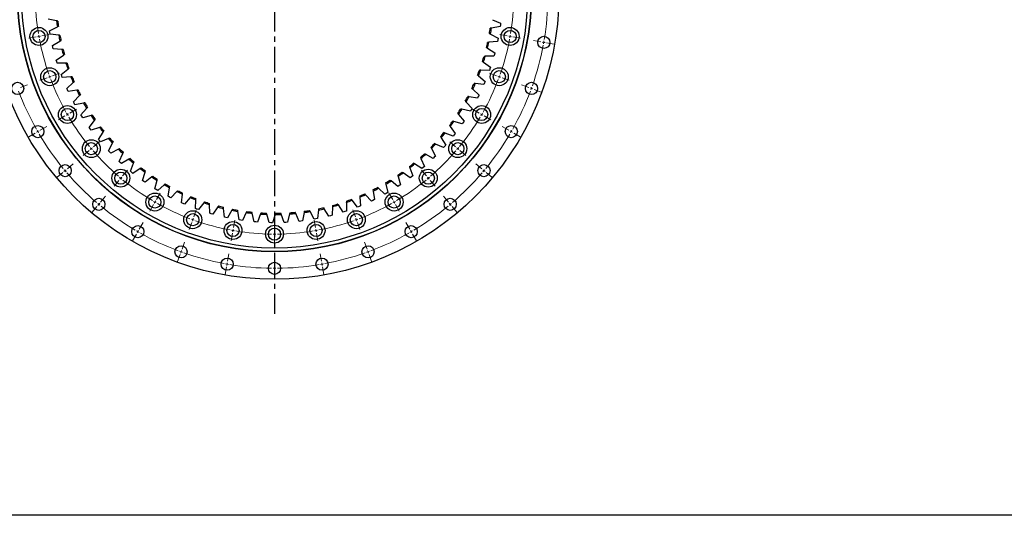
# Model space of a CAD drawing. Header units: millimetres. Extents: x -19 to 5091, y 5098 to 9181.
# Tile 2 of 13: x 836 to 2536, y 5098 to 5954. Entities that reach past the tile are written whole.
import ezdxf

# ---------------------------------------------------------------- set-up
doc = ezdxf.new("R2010")
doc.units = ezdxf.units.MM
doc.header["$LTSCALE"] = 20
doc.linetypes.add('CENTER', pattern=[10.16, 6.35, -1.27, 1.27, -1.27])

msp = doc.modelspace()

# ---------------------------------------------------------------- linework, layer by layer
at = {"linetype": 'CENTER', "ltscale": 0.35}
msp.add_line((1275.8, 6547.2), (1275.8, 5446.3), dxfattribs=at)
at = {"color": 7, "linetype": 'Continuous', "lineweight": 25}
for p, q in [((899.5, 5952), (884.8, 5954.9)), ((1652.4, 5953.9), (1666, 5947.7)), ((887.5, 5934.8), (900.9, 5941.5)), ((887.9, 5932), (887.5, 5934.8)), ((1665.3, 5942), (1650.5, 5939.6)), ((1665.7, 5944.9), (1665.3, 5942)), ((1666, 5947.7), (1665.7, 5944.9)), ((888.4, 5929.2), (887.9, 5932)), ((903.3, 5927.2), (888.4, 5929.2)), ((892.4, 5909.3), (905.3, 5916.9)), ((1660.8, 5916.4), (1645.9, 5914.9)), ((1648.8, 5929.2), (1661.9, 5922)), ((1661.4, 5919.2), (1660.8, 5916.4)), ((1661.9, 5922), (1661.4, 5919.2)), ((893.1, 5906.5), (892.4, 5909.3)), ((893.7, 5903.7), (893.1, 5906.5)), ((908.7, 5902.7), (893.7, 5903.7)), ((1643.5, 5904.7), (1656.1, 5896.7)), ((899, 5884.2), (911.4, 5892.6)), ((899.9, 5881.4), (899, 5884.2)), ((1654.7, 5891.1), (1639.7, 5890.7)), ((1655.4, 5893.9), (1654.7, 5891.1)), ((1656.1, 5896.7), (1655.4, 5893.9)), ((900.7, 5878.7), (899.9, 5881.4)), ((915.7, 5878.7), (900.7, 5878.7)), ((907.3, 5859.5), (919.1, 5868.7)), ((1646.8, 5866.3), (1631.9, 5866.8)), ((1636.6, 5880.6), (1648.7, 5871.8)), ((1647.8, 5869), (1646.8, 5866.3)), ((1648.7, 5871.8), (1647.8, 5869)), ((908.3, 5856.8), (907.3, 5859.5)), ((909.3, 5854.1), (908.3, 5856.8)), ((924.3, 5855.1), (909.3, 5854.1)), ((1628.1, 5857), (1639.6, 5847.4)), ((917.2, 5835.4), (928.4, 5845.4)), ((918.4, 5832.8), (917.2, 5835.4)), ((919.6, 5830.2), (918.4, 5832.8)), ((934.4, 5832.2), (919.6, 5830.2)), ((1618.1, 5834), (1629, 5823.7)), ((1637.4, 5842.1), (1622.5, 5843.6)), ((1638.5, 5844.7), (1637.4, 5842.1)), ((1639.6, 5847.4), (1638.5, 5844.7)), ((928.6, 5812.1), (939.1, 5822.8)), ((1626.4, 5818.5), (1611.6, 5821)), ((1627.7, 5821.1), (1626.4, 5818.5)), ((1629, 5823.7), (1627.7, 5821.1)), ((930, 5809.6), (928.6, 5812.1)), ((931.3, 5807.1), (930, 5809.6)), ((946, 5810), (931.3, 5807.1)), ((941.6, 5789.5), (951.4, 5800.9)), ((1613.9, 5795.8), (1599.3, 5799.2)), ((1606.6, 5811.7), (1616.8, 5800.7)), ((1615.3, 5798.2), (1613.9, 5795.8)), ((1616.8, 5800.7), (1615.3, 5798.2)), ((943.1, 5787.1), (941.6, 5789.5)), ((944.6, 5784.7), (943.1, 5787.1)), ((959.1, 5788.6), (944.6, 5784.7)), ((1593.7, 5790.3), (1603.1, 5778.6)), ((956, 5767.9), (965, 5779.9)), ((957.7, 5765.6), (956, 5767.9)), ((959.4, 5763.3), (957.7, 5765.6)), ((973.5, 5768.1), (959.4, 5763.3)), ((1579.3, 5769.7), (1587.9, 5757.5)), ((1599.8, 5773.9), (1585.5, 5778.3)), ((1601.5, 5776.2), (1599.8, 5773.9)), ((1603.1, 5778.6), (1601.5, 5776.2)), ((971.8, 5747.3), (980, 5759.8)), ((973.6, 5745.1), (971.8, 5747.3)), ((989.3, 5748.7), (975.5, 5742.9)), ((1563.6, 5750.2), (1571.4, 5737.4)), ((1584.4, 5752.9), (1570.4, 5758.3)), ((1586.2, 5755.2), (1584.4, 5752.9)), ((1587.9, 5757.5), (1586.2, 5755.2)), ((975.5, 5742.9), (973.6, 5745.1)), ((989, 5727.7), (996.3, 5740.8)), ((1006.3, 5730.3), (992.9, 5723.6)), ((1546.7, 5731.7), (1553.6, 5718.4)), ((1567.6, 5733.1), (1554, 5739.3)), ((1569.5, 5735.2), (1567.6, 5733.1)), ((1571.4, 5737.4), (1569.5, 5735.2)), ((990.9, 5725.6), (989, 5727.7)), ((992.9, 5723.6), (990.9, 5725.6)), ((1007.4, 5709.4), (1013.9, 5722.9)), ((1024.5, 5713), (1011.6, 5705.5)), ((1528.6, 5714.3), (1534.6, 5700.6)), ((1549.6, 5714.4), (1536.4, 5721.5)), ((1551.6, 5716.4), (1549.6, 5714.4)), ((1553.6, 5718.4), (1551.6, 5716.4)), ((1009.5, 5707.4), (1007.4, 5709.4)), ((1011.6, 5705.5), (1009.5, 5707.4)), ((1027, 5692.2), (1032.5, 5706.1)), ((1043.8, 5697), (1031.4, 5688.6)), ((1509.4, 5698.3), (1514.5, 5684.2)), ((1530.3, 5696.9), (1517.6, 5704.9)), ((1532.5, 5698.8), (1530.3, 5696.9)), ((1534.6, 5700.6), (1532.5, 5698.8)), ((1029.2, 5690.4), (1027, 5692.2)), ((1031.4, 5688.6), (1029.2, 5690.4)), ((1047.6, 5676.5), (1052.3, 5690.7)), ((1064.1, 5682.4), (1052.3, 5673.2)), ((1489.2, 5683.5), (1493.3, 5669.1)), ((1509.9, 5680.7), (1497.8, 5689.5)), ((1512.2, 5682.4), (1509.9, 5680.7)), ((1514.5, 5684.2), (1512.2, 5682.4)), ((1050, 5674.8), (1047.6, 5676.5)), ((1052.3, 5673.2), (1050, 5674.8)), ((1069.3, 5662.1), (1073, 5676.6)), ((1071.7, 5660.6), (1069.3, 5662.1)), ((1085.4, 5669.1), (1074.2, 5659.1)), ((1091.9, 5649.2), (1094.6, 5663.9)), ((1466.2, 5652.6), (1455.3, 5662.9)), ((1468, 5670.1), (1471.2, 5655.4)), ((1488.5, 5666), (1477, 5675.5)), ((1490.9, 5667.5), (1488.5, 5666)), ((1493.3, 5669.1), (1490.9, 5667.5)), ((1074.2, 5659.1), (1071.7, 5660.6)), ((1094.4, 5647.8), (1091.9, 5649.2)), ((1096.9, 5646.5), (1094.4, 5647.8)), ((1107.4, 5657.2), (1096.9, 5646.5)), ((1115.2, 5637.8), (1117, 5652.6)), ((1130.3, 5646.8), (1120.5, 5635.5)), ((1423.2, 5647.6), (1424.5, 5632.6)), ((1443, 5640.8), (1432.9, 5651.8)), ((1446, 5658.1), (1448.2, 5643.3)), ((1468.7, 5654), (1466.2, 5652.6)), ((1471.2, 5655.4), (1468.7, 5654)), ((1117.9, 5636.6), (1115.2, 5637.8)), ((1120.5, 5635.5), (1117.9, 5636.6)), ((1139.3, 5627.9), (1140.1, 5642.9)), ((1142, 5626.9), (1139.3, 5627.9)), ((1153.7, 5638), (1144.7, 5626)), ((1164, 5619.7), (1163.7, 5634.7)), ((1177.7, 5630.7), (1169.5, 5618.1)), ((1189.2, 5613.1), (1187.9, 5628.1)), ((1369.6, 5614.8), (1361.8, 5627.6)), ((1375.9, 5631.2), (1375.1, 5616.2)), ((1394.6, 5621.9), (1386, 5634.1)), ((1399.8, 5638.6), (1400.1, 5623.6)), ((1419.1, 5630.5), (1409.8, 5642.2)), ((1421.8, 5631.6), (1419.1, 5630.5)), ((1424.5, 5632.6), (1421.8, 5631.6)), ((1445.6, 5642), (1443, 5640.8)), ((1448.2, 5643.3), (1445.6, 5642)), ((1144.7, 5626), (1142, 5626.9)), ((1166.7, 5618.9), (1164, 5619.7)), ((1169.5, 5618.1), (1166.7, 5618.9)), ((1191.9, 5612.5), (1189.2, 5613.1)), ((1194.7, 5611.9), (1191.9, 5612.5)), ((1202.1, 5625), (1194.7, 5611.9)), ((1214.7, 5608.3), (1212.5, 5623.1)), ((1226.8, 5620.9), (1220.4, 5607.4)), ((1240.5, 5605.1), (1237.3, 5619.7)), ((1251.8, 5618.5), (1246.2, 5604.6)), ((1266.5, 5603.6), (1262.3, 5618)), ((1276.8, 5617.7), (1272.2, 5603.5)), ((1292.5, 5603.8), (1287.4, 5617.9)), ((1301.9, 5618.6), (1298.2, 5604.1)), ((1318.4, 5605.8), (1312.4, 5619.5)), ((1326.8, 5621.2), (1324.1, 5606.4)), ((1344.1, 5609.5), (1337.2, 5622.7)), ((1349.8, 5610.5), (1347, 5610)), ((1351.5, 5625.4), (1349.8, 5610.5)), ((1372.4, 5615.5), (1369.6, 5614.8)), ((1375.1, 5616.2), (1372.4, 5615.5)), ((1397.4, 5622.7), (1394.6, 5621.9)), ((1400.1, 5623.6), (1397.4, 5622.7)), ((1217.5, 5607.8), (1214.7, 5608.3)), ((1220.4, 5607.4), (1217.5, 5607.8)), ((1243.4, 5604.8), (1240.5, 5605.1)), ((1246.2, 5604.6), (1243.4, 5604.8)), ((1269.3, 5603.5), (1266.5, 5603.6)), ((1272.2, 5603.5), (1269.3, 5603.5)), ((1295.3, 5604), (1292.5, 5603.8)), ((1298.2, 5604.1), (1295.3, 5604)), ((1321.2, 5606.1), (1318.4, 5605.8)), ((1324.1, 5606.4), (1321.2, 5606.1)), ((1347, 5610), (1344.1, 5609.5)), ((1323.1, 5508), (1323.1, 5508))]:
    msp.add_line(p, q, dxfattribs=at)
at = {"color": 0, "linetype": 'Continuous', "lineweight": 18}
for p, q in [((864.2, 5924.2), (851.4, 5921.9)), ((869.1, 5925), (866.6, 5924.6)), ((869.1, 5925), (871.6, 5925.5)), ((874, 5925.9), (886.8, 5928.1)), ((1677.6, 5925.9), (1664.8, 5928.1)), ((1682.6, 5925), (1680.1, 5925.5)), ((1682.6, 5925), (1685, 5924.6)), ((1687.5, 5924.2), (1700.3, 5921.9)), ((1735.7, 5915.6), (1722.9, 5917.9)), ((1740.7, 5914.8), (1738.2, 5915.2)), ((1740.7, 5914.8), (1743.1, 5914.3)), ((1745.6, 5913.9), (1758.4, 5911.7)), ((883, 5853.8), (870.8, 5849.3)), ((887.7, 5855.5), (885.4, 5854.6)), ((887.7, 5855.5), (890.1, 5856.3)), ((892.4, 5857.2), (904.7, 5861.6)), ((1659.2, 5857.2), (1647, 5861.6)), ((1663.9, 5855.5), (1661.6, 5856.3)), ((1663.9, 5855.5), (1666.3, 5854.6)), ((1668.6, 5853.8), (1680.8, 5849.3)), ((837, 5837), (849.2, 5841.5)), ((1714.7, 5837), (1702.5, 5841.5)), ((1719.4, 5835.3), (1717, 5836.2)), ((1719.4, 5835.3), (1721.7, 5834.4)), ((1724.1, 5833.6), (1736.3, 5829.1)), ((922.5, 5792.7), (933.8, 5799.2)), ((1629.2, 5792.7), (1617.9, 5799.2)), ((913.8, 5787.7), (902.6, 5781.2)), ((918.2, 5790.2), (916, 5789)), ((918.2, 5790.2), (920.3, 5791.5)), ((1633.5, 5790.2), (1631.3, 5791.5)), ((1633.5, 5790.2), (1635.7, 5789)), ((1637.8, 5787.7), (1649.1, 5781.2)), ((871.4, 5763.2), (882.7, 5769.7)), ((1680.3, 5763.2), (1669, 5769.7)), ((862.7, 5758.2), (851.5, 5751.7)), ((867.1, 5760.7), (864.9, 5759.5)), ((867.1, 5760.7), (869.2, 5762)), ((1684.6, 5760.7), (1682.4, 5762)), ((1684.6, 5760.7), (1686.8, 5759.5)), ((1688.9, 5758.2), (1700.2, 5751.7)), ((959.5, 5731.3), (957.5, 5729.7)), ((959.5, 5731.3), (961.4, 5732.9)), ((963.3, 5734.5), (973.2, 5742.8)), ((1588.4, 5734.5), (1578.4, 5742.8)), ((1592.2, 5731.3), (1590.3, 5732.9)), ((1592.2, 5731.3), (1594.1, 5729.7)), ((955.6, 5728.1), (945.7, 5719.7)), ((1596, 5728.1), (1606, 5719.7)), ((918.1, 5696.6), (928, 5704.9)), ((1633.6, 5696.6), (1623.6, 5704.9)), ((910.4, 5690.1), (900.5, 5681.8)), ((914.3, 5693.3), (912.3, 5691.7)), ((914.3, 5693.3), (916.2, 5694.9)), ((1010.4, 5680.4), (1008.8, 5678.4)), ((1010.4, 5680.4), (1012, 5682.3)), ((1013.6, 5684.2), (1021.9, 5694.2)), ((1538.1, 5684.2), (1529.7, 5694.2)), ((1541.3, 5680.4), (1539.7, 5682.3)), ((1541.3, 5680.4), (1542.9, 5678.4)), ((1637.4, 5693.3), (1635.5, 5694.9)), ((1637.4, 5693.3), (1639.3, 5691.7)), ((1641.2, 5690.1), (1651.2, 5681.8)), ((1007.1, 5676.5), (998.8, 5666.6)), ((1544.5, 5676.5), (1552.9, 5666.6)), ((975.6, 5639), (984, 5649)), ((1071.8, 5643.4), (1078.3, 5654.7)), ((1479.8, 5643.4), (1473.3, 5654.7)), ((1576, 5639), (1567.7, 5649)), ((969.2, 5631.3), (960.9, 5621.4)), ((972.4, 5635.2), (970.8, 5633.3)), ((972.4, 5635.2), (974, 5637.1)), ((1066.8, 5634.7), (1060.3, 5623.5)), ((1069.3, 5639.1), (1068.1, 5636.9)), ((1069.3, 5639.1), (1070.6, 5641.2)), ((1482.3, 5639.1), (1481.1, 5641.2)), ((1482.3, 5639.1), (1483.6, 5636.9)), ((1484.8, 5634.7), (1491.3, 5623.5)), ((1579.2, 5635.2), (1577.6, 5637.1)), ((1579.2, 5635.2), (1580.8, 5633.3)), ((1582.4, 5631.3), (1590.8, 5621.4)), ((1134.6, 5608.6), (1135.4, 5611)), ((1136.3, 5613.3), (1140.7, 5625.6)), ((1415.4, 5613.3), (1410.9, 5625.6)), ((1417.1, 5608.6), (1416.2, 5611)), ((1042.3, 5592.3), (1048.8, 5603.6)), ((1132.9, 5603.9), (1128.4, 5591.7)), ((1134.6, 5608.6), (1133.7, 5606.3)), ((1205, 5594.9), (1207.2, 5607.7)), ((1275.8, 5588.7), (1275.8, 5601.7)), ((1346.7, 5594.9), (1344.4, 5607.7)), ((1417.1, 5608.6), (1417.9, 5606.3)), ((1418.8, 5603.9), (1423.2, 5591.7)), ((1509.3, 5592.3), (1502.8, 5603.6)), ((1037.3, 5583.6), (1030.8, 5572.4)), ((1039.8, 5588), (1038.6, 5585.8)), ((1039.8, 5588), (1041.1, 5590.1)), ((1203.2, 5585.1), (1201, 5572.3)), ((1204.1, 5590), (1203.7, 5587.6)), ((1204.1, 5590), (1204.5, 5592.5)), ((1275.8, 5583.7), (1275.8, 5586.2)), ((1275.8, 5583.7), (1275.8, 5581.2)), ((1275.8, 5578.7), (1275.8, 5565.7)), ((1347.5, 5590), (1347.1, 5592.5)), ((1347.5, 5590), (1348, 5587.6)), ((1348.4, 5585.1), (1350.7, 5572.3)), ((1511.8, 5588), (1510.6, 5590.1)), ((1511.8, 5588), (1513.1, 5585.8)), ((1514.3, 5583.6), (1520.8, 5572.4)), ((1116.1, 5557.9), (1120.6, 5570.1)), ((1435.6, 5557.9), (1431.1, 5570.1)), ((1112.7, 5548.5), (1108.2, 5536.3)), ((1114.4, 5553.2), (1113.5, 5550.9)), ((1114.4, 5553.2), (1115.3, 5555.6)), ((1194.7, 5536.8), (1197, 5549.6)), ((1275.8, 5529.7), (1275.8, 5542.7)), ((1356.9, 5536.8), (1354.7, 5549.6)), ((1437.3, 5553.2), (1436.4, 5555.6)), ((1437.3, 5553.2), (1438.1, 5550.9)), ((1439, 5548.5), (1443.4, 5536.3)), ((1193, 5527), (1190.7, 5514.2)), ((1193.9, 5531.9), (1193.4, 5529.4)), ((1193.9, 5531.9), (1194.3, 5534.4)), ((1275.8, 5524.7), (1275.8, 5527.2)), ((1357.8, 5531.9), (1357.4, 5534.4)), ((1357.8, 5531.9), (1358.2, 5529.4)), ((1358.7, 5527), (1360.9, 5514.2)), ((1275.8, 5524.7), (1275.8, 5522.2)), ((1275.8, 5519.7), (1275.8, 5506.7))]:
    msp.add_line(p, q, dxfattribs=at)
at = {"lineweight": 25}
msp.add_lwpolyline([(-19, 9181.5), (5090.7, 9181.5), (5090.7, 5098.3), (-19, 5098.3)], close=True, dxfattribs=at)
at = {"color": 7, "linetype": 'Continuous', "lineweight": 25}
for centre, radius in [((1275.8, 5996.7), 491), ((1275.8, 5996.7), 443.5), ((1275.8, 5996.7), 443), ((1275.8, 5996.7), 437), ((869.1, 5925), 15.5), ((869.1, 5925), 10.5), ((1682.6, 5925), 15.5), ((1682.6, 5925), 10.5), ((1740.7, 5914.8), 10.5), ((887.7, 5855.5), 15.5), ((887.7, 5855.5), 10.5), ((1663.9, 5855.5), 15.5), ((1663.9, 5855.5), 10.5), ((832.3, 5835.3), 10.5), ((1719.4, 5835.3), 10.5), ((918.2, 5790.2), 15.5), ((918.2, 5790.2), 10.5), ((1633.5, 5790.2), 15.5), ((1633.5, 5790.2), 10.5), ((867.1, 5760.7), 10.5), ((1684.6, 5760.7), 10.5), ((959.5, 5731.3), 15.5), ((1592.2, 5731.3), 15.5), ((959.5, 5731.3), 10.5), ((1592.2, 5731.3), 10.5), ((914.3, 5693.3), 10.5), ((1010.4, 5680.4), 15.5), ((1541.3, 5680.4), 15.5), ((1637.4, 5693.3), 10.5), ((1010.4, 5680.4), 10.5), ((1541.3, 5680.4), 10.5), ((972.4, 5635.2), 10.5), ((1069.3, 5639.1), 15.5), ((1069.3, 5639.1), 10.5), ((1482.3, 5639.1), 15.5), ((1482.3, 5639.1), 10.5), ((1579.2, 5635.2), 10.5), ((1134.6, 5608.6), 15.5), ((1134.6, 5608.6), 10.5), ((1417.1, 5608.6), 15.5), ((1417.1, 5608.6), 10.5), ((1039.8, 5588), 10.5), ((1204.1, 5590), 15.5), ((1204.1, 5590), 10.5), ((1275.8, 5583.7), 15.5), ((1275.8, 5583.7), 10.5), ((1347.5, 5590), 15.5), ((1347.5, 5590), 10.5), ((1511.8, 5588), 10.5), ((1114.4, 5553.2), 10.5), ((1437.3, 5553.2), 10.5), ((1193.9, 5531.9), 10.5), ((1357.8, 5531.9), 10.5), ((1275.8, 5524.7), 10.5)]:
    msp.add_circle(centre, radius, dxfattribs=at)
at = {"color": 0, "linetype": 'Continuous', "lineweight": 18}
for radius, start, end in [(413, 180.6937, 189.3063), (413, 350.6937, 359.3063), (472, 350.6069, 359.3931), (413, 189.6532, 190), (413, 190, 190.3468), (413, 190.6937, 199.3063), (413, 340.6937, 349.3063), (413, 349.6532, 350), (413, 350, 350.3468), (472, 350, 350.3035), (472, 340.6069, 349.3931), (472, 349.6965, 350), (413, 199.6532, 200), (413, 200, 200.3468), (413, 200.6937, 209.3063), (413, 330.6937, 339.3063), (413, 339.6532, 340), (413, 340, 340.3468), (472, 339.6965, 340), (472, 340, 340.3035), (472, 200.6069, 209.3931), (472, 330.6069, 339.3931), (413, 209.6532, 210), (413, 210, 210.3468), (413, 210.6937, 219.3063), (413, 320.6937, 329.3063), (413, 329.6532, 330), (413, 330, 330.3468), (472, 209.6965, 210), (472, 210, 210.3035), (472, 210.6069, 219.3931), (472, 320.6069, 329.3931), (472, 329.6965, 330), (472, 330, 330.3035), (413, 219.6532, 220), (413, 220, 220.3468), (413, 319.6532, 320), (413, 320, 320.3468), (413, 220.6937, 229.3063), (413, 310.6937, 319.3063), (472, 219.6965, 220), (472, 320, 320.3035), (472, 220, 220.3035), (472, 220.6069, 229.3931), (413, 229.6532, 230), (413, 230, 230.3468), (413, 309.6532, 310), (413, 310, 310.3468), (472, 310.6069, 319.3931), (472, 319.6965, 320), (413, 230.6937, 239.3063), (413, 300.6937, 309.3063), (472, 229.6965, 230), (472, 230, 230.3035), (472, 230.6069, 239.3931), (413, 239.6532, 240), (413, 240, 240.3468), (413, 240.6937, 249.3063), (413, 290.6937, 299.3063), (413, 299.6532, 300), (413, 300, 300.3468), (472, 300.6069, 309.3931), (472, 309.6965, 310), (472, 310, 310.3035), (413, 249.6532, 250), (413, 250, 250.3468), (413, 250.6937, 259.3063), (413, 280.6937, 289.3063), (413, 289.6532, 290), (413, 290, 290.3468), (472, 239.6965, 240), (472, 240, 240.3035), (472, 240.6069, 249.3931), (413, 259.6532, 260), (413, 260, 260.3468), (413, 260.6937, 269.3063), (413, 269.6532, 270), (413, 270, 270.3468), (413, 270.6937, 279.3063), (413, 279.6532, 280), (413, 280, 280.3468), (472, 290.6069, 299.3931), (472, 299.6965, 300), (472, 300, 300.3035), (472, 249.6965, 250), (472, 250, 250.3035), (472, 250.6069, 259.3931), (472, 280.6069, 289.3931), (472, 289.6965, 290), (472, 290, 290.3035), (472, 259.6965, 260), (472, 260, 260.3035), (472, 260.6069, 269.3931), (472, 270.6069, 279.3931), (472, 279.6965, 280), (472, 280, 280.3035), (472, 269.6965, 270), (472, 270, 270.3035)]:
    msp.add_arc((1275.8, 5996.7), radius, start, end, dxfattribs=at)
at = {"color": 7, "linetype": 'Continuous', "lineweight": 25}
for radius, start, end in [(379, 186.7806, 188.3773), (377, 186.8802, 188.2777), (377, 349.8276, 351.2251), (379, 349.728, 351.3247), (379, 190.5701, 192.1668), (377, 190.6697, 192.0672), (379, 194.3595, 195.9562), (377, 194.4591, 195.8566), (377, 346.0381, 347.4356), (379, 345.9385, 347.5352), (377, 342.2486, 343.6461), (379, 342.149, 343.7457), (379, 198.149, 199.7457), (377, 198.2486, 199.6461), (377, 338.4591, 339.8566), (379, 338.3595, 339.9562), (379, 201.9385, 203.5352), (377, 202.0381, 203.4356), (379, 205.728, 207.3247), (377, 205.8276, 207.2251), (377, 334.6697, 336.0672), (379, 334.5701, 336.1668), (377, 330.8802, 332.2777), (379, 330.7806, 332.3773), (379, 209.5174, 211.1141), (377, 209.617, 211.0145), (377, 327.0907, 328.4882), (379, 326.9911, 328.5878), (379, 213.3069, 214.9036), (377, 213.4065, 214.804), (379, 217.0964, 218.6931), (377, 217.196, 218.5935), (377, 323.3012, 324.6988), (379, 323.2017, 324.7983), (379, 220.8859, 222.4826), (377, 220.9855, 222.383), (377, 319.5118, 320.9093), (379, 319.4122, 321.0089), (379, 224.6753, 226.272), (377, 224.7749, 226.1724), (377, 315.7223, 317.1198), (379, 315.6227, 317.2194), (379, 228.4648, 230.0615), (377, 228.5644, 229.9619), (377, 311.9328, 313.3303), (379, 311.8332, 313.4299), (379, 232.2543, 233.851), (377, 232.3539, 233.7514), (377, 308.1434, 309.5409), (379, 308.0438, 309.6405), (379, 236.0438, 237.6405), (377, 236.1434, 237.5409), (377, 304.3539, 305.7514), (379, 304.2543, 305.851), (379, 239.8332, 241.4299), (377, 239.9328, 241.3303), (377, 296.7749, 298.1724), (379, 296.6753, 298.272), (377, 300.5644, 301.9619), (379, 300.4648, 302.0615), (379, 243.6227, 245.2194), (377, 243.7223, 245.1198), (379, 247.4122, 249.0089), (377, 247.5118, 248.9093), (377, 292.9855, 294.383), (379, 292.8859, 294.4826), (379, 251.2017, 252.7983), (377, 251.3012, 252.6988), (379, 254.9911, 256.5878), (377, 255.0907, 256.4882), (379, 281.5174, 283.1141), (377, 281.617, 283.0145), (379, 285.3069, 286.9036), (377, 285.4065, 286.804), (377, 289.196, 290.5935), (379, 289.0964, 290.6931), (379, 258.7806, 260.3773), (377, 258.8802, 260.2777), (379, 262.5701, 264.1668), (377, 262.6697, 264.0672), (379, 266.3595, 267.9562), (377, 266.4591, 267.8566), (379, 270.149, 271.7457), (377, 270.2486, 271.6461), (379, 273.9385, 275.5352), (377, 274.0381, 275.4356), (379, 277.728, 279.3247), (377, 277.8276, 279.2251)]:
    msp.add_arc((1275.8, 5996.7), radius, start, end, dxfattribs=at)
for points in [[(901.5, 5951.6), (900.9, 5951.7), (900.2, 5951.9), (899.5, 5952)], [(900.9, 5941.5), (901.5, 5941.8), (902.1, 5942.1), (902.8, 5942.5)], [(1650.5, 5939.6), (1649.8, 5939.5), (1649.1, 5939.3), (1648.4, 5939.2)], [(905.3, 5926.9), (904.7, 5927), (904, 5927.1), (903.3, 5927.2)], [(905.3, 5916.9), (905.9, 5917.2), (906.6, 5917.6), (907.2, 5917.9)], [(1646.9, 5930.2), (1647.5, 5929.8), (1648.1, 5929.5), (1648.8, 5929.2)], [(910.8, 5902.6), (910.1, 5902.7), (909.4, 5902.7), (908.7, 5902.7)], [(1641.7, 5905.8), (1642.3, 5905.4), (1642.9, 5905), (1643.5, 5904.7)], [(1645.9, 5914.9), (1645.2, 5914.9), (1644.5, 5914.8), (1643.8, 5914.7)], [(911.4, 5892.6), (912, 5892.9), (912.6, 5893.3), (913.2, 5893.7)], [(1639.7, 5890.7), (1639, 5890.6), (1638.3, 5890.6), (1637.6, 5890.6)], [(917.8, 5878.7), (917.1, 5878.7), (916.4, 5878.7), (915.7, 5878.7)], [(919.1, 5868.7), (919.7, 5869.1), (920.2, 5869.6), (920.8, 5870)], [(1631.9, 5866.8), (1631.2, 5866.9), (1630.5, 5866.9), (1629.8, 5866.9)], [(1634.9, 5881.8), (1635.4, 5881.4), (1636, 5881), (1636.6, 5880.6)], [(926.4, 5855.3), (925.7, 5855.2), (925, 5855.2), (924.3, 5855.1)], [(1626.5, 5858.3), (1627, 5857.9), (1627.6, 5857.4), (1628.1, 5857)], [(928.4, 5845.4), (928.9, 5845.9), (929.4, 5846.3), (929.9, 5846.8)], [(936.5, 5832.5), (935.8, 5832.4), (935.1, 5832.3), (934.4, 5832.2)], [(1616.6, 5835.4), (1617.1, 5835), (1617.6, 5834.5), (1618.1, 5834)], [(1622.5, 5843.6), (1621.8, 5843.7), (1621.1, 5843.7), (1620.4, 5843.8)], [(939.1, 5822.8), (939.6, 5823.3), (940.1, 5823.8), (940.6, 5824.3)], [(1611.6, 5821), (1610.9, 5821.1), (1610.2, 5821.2), (1609.6, 5821.4)], [(948.1, 5810.4), (947.4, 5810.3), (946.7, 5810.1), (946, 5810)], [(951.4, 5800.9), (951.8, 5801.4), (952.3, 5802), (952.7, 5802.5)], [(1599.3, 5799.2), (1598.6, 5799.4), (1597.9, 5799.5), (1597.2, 5799.7)], [(1605.2, 5813.3), (1605.7, 5812.8), (1606.1, 5812.2), (1606.6, 5811.7)], [(961.1, 5789.2), (960.4, 5789), (959.8, 5788.8), (959.1, 5788.6)], [(965, 5779.9), (965.4, 5780.4), (965.9, 5781), (966.3, 5781.6)], [(1592.3, 5791.9), (1592.8, 5791.4), (1593.2, 5790.8), (1593.7, 5790.3)], [(975.5, 5768.8), (974.9, 5768.6), (974.2, 5768.4), (973.5, 5768.1)], [(1578.1, 5771.4), (1578.5, 5770.9), (1578.9, 5770.3), (1579.3, 5769.7)], [(1585.5, 5778.3), (1584.9, 5778.5), (1584.2, 5778.7), (1583.5, 5778.9)], [(980, 5759.8), (980.4, 5760.4), (980.8, 5761), (981.2, 5761.6)], [(991.2, 5749.5), (990.6, 5749.2), (989.9, 5748.9), (989.3, 5748.7)], [(1562.6, 5752), (1562.9, 5751.4), (1563.3, 5750.8), (1563.6, 5750.2)], [(1570.4, 5758.3), (1569.8, 5758.5), (1569.1, 5758.8), (1568.4, 5759)], [(996.3, 5740.8), (996.7, 5741.4), (997, 5742), (997.4, 5742.6)], [(1008.2, 5731.2), (1007.6, 5730.9), (1007, 5730.6), (1006.3, 5730.3)], [(1545.7, 5733.5), (1546.1, 5732.9), (1546.4, 5732.3), (1546.7, 5731.7)], [(1554, 5739.3), (1553.4, 5739.6), (1552.7, 5739.9), (1552.1, 5740.2)], [(1013.9, 5722.9), (1014.2, 5723.5), (1014.5, 5724.1), (1014.8, 5724.8)], [(1026.3, 5714.1), (1025.7, 5713.7), (1025.1, 5713.4), (1024.5, 5713)], [(1527.8, 5716.3), (1528, 5715.6), (1528.3, 5715), (1528.6, 5714.3)], [(1536.4, 5721.5), (1535.8, 5721.8), (1535.1, 5722.2), (1534.5, 5722.5)], [(1032.5, 5706.1), (1032.8, 5706.8), (1033, 5707.4), (1033.3, 5708.1)], [(1045.6, 5698.2), (1045, 5697.8), (1044.4, 5697.4), (1043.8, 5697)], [(1508.7, 5700.2), (1508.9, 5699.6), (1509.2, 5698.9), (1509.4, 5698.3)], [(1517.6, 5704.9), (1517, 5705.3), (1516.4, 5705.6), (1515.8, 5706)], [(1052.3, 5690.7), (1052.5, 5691.4), (1052.7, 5692), (1052.9, 5692.7)], [(1065.8, 5683.7), (1065.2, 5683.2), (1064.7, 5682.8), (1064.1, 5682.4)], [(1073, 5676.6), (1073.2, 5677.3), (1073.3, 5678), (1073.5, 5678.6)], [(1488.6, 5685.5), (1488.8, 5684.8), (1489, 5684.2), (1489.2, 5683.5)], [(1497.8, 5689.5), (1497.2, 5690), (1496.7, 5690.4), (1496.1, 5690.8)], [(1086.9, 5670.5), (1086.4, 5670), (1085.9, 5669.5), (1085.4, 5669.1)], [(1094.6, 5663.9), (1094.7, 5664.6), (1094.8, 5665.3), (1095, 5666)], [(1455.3, 5662.9), (1454.8, 5663.4), (1454.3, 5663.9), (1453.8, 5664.4)], [(1467.5, 5672.1), (1467.7, 5671.4), (1467.8, 5670.7), (1468, 5670.1)], [(1477, 5675.5), (1476.5, 5676), (1475.9, 5676.4), (1475.4, 5676.9)], [(1108.9, 5658.7), (1108.4, 5658.2), (1107.9, 5657.7), (1107.4, 5657.2)], [(1117, 5652.6), (1117.1, 5653.3), (1117.1, 5654), (1117.2, 5654.7)], [(1131.6, 5648.4), (1131.2, 5647.9), (1130.7, 5647.3), (1130.3, 5646.8)], [(1140.1, 5642.9), (1140.1, 5643.6), (1140.1, 5644.3), (1140.2, 5645)], [(1423, 5649.7), (1423.1, 5649), (1423.2, 5648.3), (1423.2, 5647.6)], [(1432.9, 5651.8), (1432.4, 5652.3), (1431.9, 5652.8), (1431.5, 5653.4)], [(1445.7, 5660.2), (1445.8, 5659.5), (1445.9, 5658.8), (1446, 5658.1)], [(1155, 5639.6), (1154.5, 5639.1), (1154.1, 5638.5), (1153.7, 5638)], [(1163.7, 5634.7), (1163.7, 5635.4), (1163.7, 5636.1), (1163.7, 5636.8)], [(1178.8, 5632.4), (1178.4, 5631.8), (1178.1, 5631.3), (1177.7, 5630.7)], [(1187.9, 5628.1), (1187.9, 5628.8), (1187.8, 5629.5), (1187.7, 5630.2)], [(1351.7, 5627.5), (1351.7, 5626.8), (1351.6, 5626.1), (1351.5, 5625.4)], [(1361.8, 5627.6), (1361.5, 5628.2), (1361.1, 5628.8), (1360.7, 5629.4)], [(1376, 5633.3), (1376, 5632.6), (1375.9, 5631.9), (1375.9, 5631.2)], [(1386, 5634.1), (1385.6, 5634.7), (1385.2, 5635.3), (1384.8, 5635.8)], [(1399.8, 5640.7), (1399.8, 5640), (1399.8, 5639.3), (1399.8, 5638.6)], [(1409.8, 5642.2), (1409.3, 5642.7), (1408.9, 5643.3), (1408.4, 5643.8)], [(1203.1, 5626.8), (1202.8, 5626.2), (1202.4, 5625.6), (1202.1, 5625)], [(1212.5, 5623.1), (1212.4, 5623.8), (1212.3, 5624.5), (1212.2, 5625.2)], [(1227.7, 5622.8), (1227.4, 5622.2), (1227.1, 5621.6), (1226.8, 5620.9)], [(1237.3, 5619.7), (1237.2, 5620.4), (1237, 5621.1), (1236.9, 5621.8)], [(1252.5, 5620.5), (1252.3, 5619.8), (1252, 5619.2), (1251.8, 5618.5)], [(1262.3, 5618), (1262.1, 5618.7), (1261.9, 5619.3), (1261.7, 5620)], [(1277.5, 5619.7), (1277.2, 5619.1), (1277, 5618.4), (1276.8, 5617.7)], [(1287.4, 5617.9), (1287.1, 5618.6), (1286.9, 5619.2), (1286.7, 5619.9)], [(1302.4, 5620.7), (1302.2, 5620), (1302, 5619.3), (1301.9, 5618.6)], [(1312.4, 5619.5), (1312.1, 5620.1), (1311.8, 5620.8), (1311.5, 5621.4)], [(1327.2, 5623.3), (1327, 5622.6), (1326.9, 5621.9), (1326.8, 5621.2)], [(1337.2, 5622.7), (1336.9, 5623.4), (1336.6, 5624), (1336.3, 5624.6)]]:
    msp.add_open_spline(points, degree=3, dxfattribs=at)

doc.saveas('drawing.dxf')
